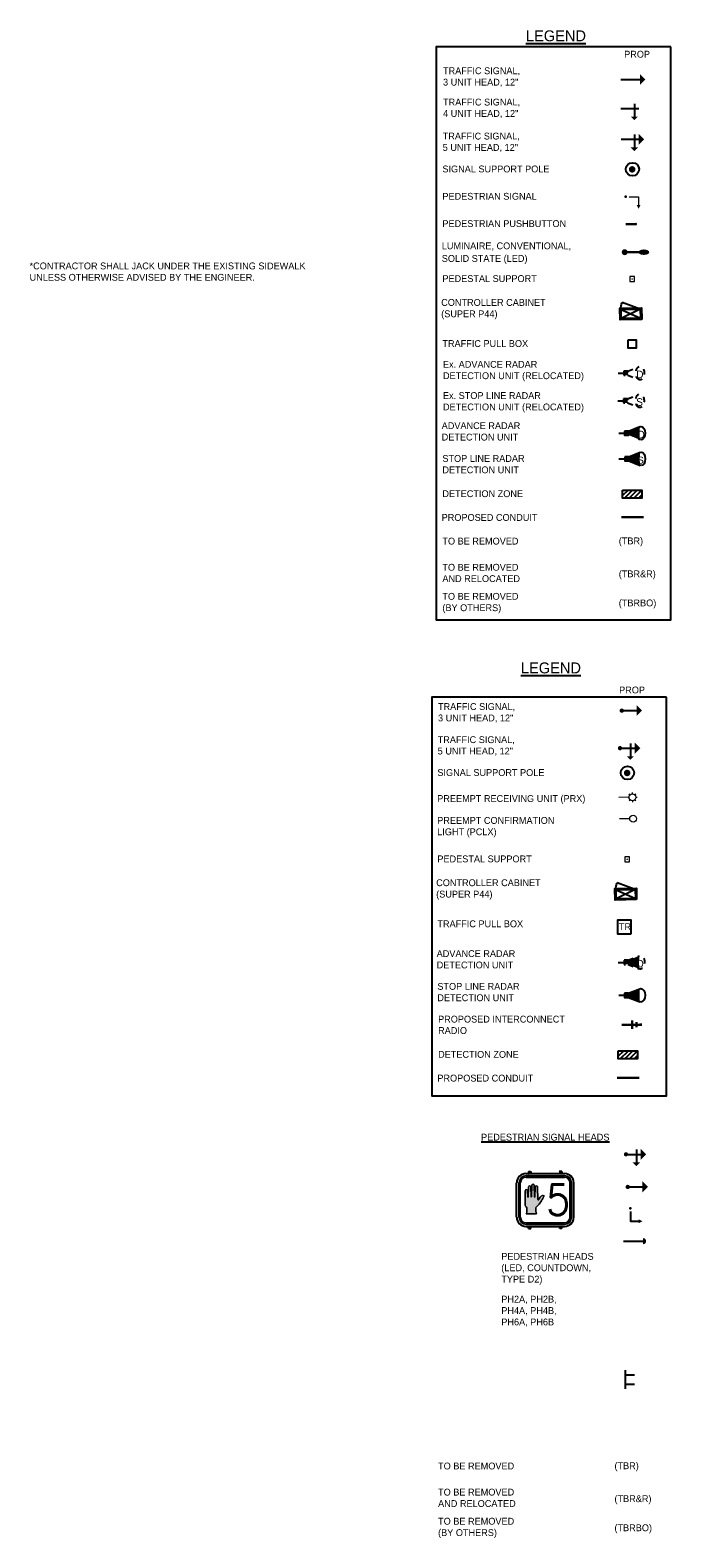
# Model space of a CAD drawing. Header units: feet. Extents: x -492 to 187, y -198 to 535.
# Tile 1 of 23: x 51 to 62, y -167 to -139. Entities that reach past the tile are written whole.
import ezdxf
from ezdxf.enums import TextEntityAlignment as Align

# ---------------------------------------------------------------- set-up
doc = ezdxf.new("R2010")
doc.units = ezdxf.units.FT
doc.header["$MEASUREMENT"] = 0
doc.linetypes.add('conduitpr', pattern=[0])
doc.linetypes.add('OhDOT_USTN2', pattern=[0.11, 0.069, -0.041])
for name, color, linetype in [('SG_P_Detection', 24, 'Continuous'), ('SG_P_Heads', 2, 'Continuous'), ('SG_P_Interconnect_Cable', 7, 'interconnectpr'), ('SG_P_Poles', 4, 'Continuous'), ('SG_P_PullBox', 1, 'Continuous'), ('SG_X_Detection', 24, 'OhDOT_USTN2'), ('SH_Data', 7, 'Continuous'), ('ST_Details', 4, 'Continuous'), ('T-RADAR', 1, 'Continuous'), ('TEXT-DED', 10, 'Continuous')]:
    doc.layers.add(name, color=color, linetype=linetype)
doc.layers.add('SG_P_Heads (Construction)', color=2, linetype='Continuous', lineweight=13)
doc.styles.add('Font 70-Title', font='STANDARD.shx', dxfattribs={"height": 0.2})
doc.styles.add('Slanted', font='font31.shx', dxfattribs={"height": 0.14})
doc.styles.add('Slanted-Normal', font='font31.shx', dxfattribs={"height": 0.14})
doc.styles.add('Slanted-Normal LS 0.50', font='ISO_FONTRIGHT.shx', dxfattribs={"height": 0.14})
doc.styles.get("Standard").update_dxf_attribs({"font": 'font31.shx'})
doc.linetypes.add('interconnectpr', pattern='A,1.95,-0.05,["TR",Slanted,S=1,R=0,X=0,Y=-0.06],-0.25,1.95', length=4.2)

# ---------------------------------------------------------------- blocks, each defined once
blk = doc.blocks.new('SPEDP')
at = {"layer": 'SG_P_Poles', "linetype": 'Continuous', "lineweight": 0}
h = blk.add_hatch(color=7, dxfattribs=at)
edge = h.paths.add_edge_path()
edge.add_arc((0, 0), 0.015, 0, 360)
at = {"layer": 'SG_P_Poles', "color": 7, "linetype": 'Continuous', "lineweight": 13, "flags": 128}
blk.add_lwpolyline([(-0.045, -0.045), (0.045, -0.045), (0.045, 0.045), (-0.045, 0.045), (-0.045, -0.045)], close=True, dxfattribs=at)
blk = doc.blocks.new('HAND')
at = {"color": 4, "linetype": 'Continuous', "lineweight": 0, "flags": 128}
blk.add_lwpolyline([(0.0327, -0.0008), (-0.0313, -0.0008), (-0.0313, -0.0008, 0.132671), (-0.0271, 0.0154), (-0.0271, 0.0154), (-0.0271, 0.0308), (-0.0271, 0.0308, 0.167102), (-0.032, 0.0432), (-0.032, 0.0432, -0.191036), (-0.0387, 0.0626), (-0.0387, 0.0626), (-0.0372, 0.143), (-0.0372, 0.143, -1), (-0.0227, 0.143), (-0.0227, 0.143), (-0.0215, 0.105), (-0.0215, 0.105, 1.105459), (-0.0196, 0.1047), (-0.0197, 0.1045), (-0.0167, 0.1665), (-0.0167, 0.1665, -1), (-0.0022, 0.1665), (-0.0022, 0.1665), (-0.0014, 0.105), (-0.0014, 0.105, 1.105459), (0.0005, 0.1047), (0.0004, 0.1045), (0.004, 0.1776), (0.004, 0.1776, -1), (0.0186, 0.1776), (0.0186, 0.1776), (0.0199, 0.105), (0.0199, 0.105, 1.105459), (0.0218, 0.1047), (0.0218, 0.1045), (0.0247, 0.1659), (0.0247, 0.1659, -1), (0.0392, 0.1659), (0.0392, 0.1659), (0.0402, 0.0888), (0.0402, 0.0888, 0.624418), (0.0477, 0.089), (0.0477, 0.089, -0.280315), (0.0689, 0.113, -0.24028), (0.0796, 0.1117, -0.08382), (0.0424, 0.0526, 0.10317), (0.0284, 0.0364), (0.0284, 0.0364), (0.0284, 0.0154), (0.0284, 0.0154, 0.132671), (0.0327, -0.0008), (0.0327, -0.0008)], format="xyb", close=True, dxfattribs=at)
blk = doc.blocks.new('*U1089')
at = {"layer": 'SH_Data'}
h = blk.add_hatch(color=256, dxfattribs=at)
edge = h.paths.add_edge_path()
edge.add_arc((-0.194, 0.051), 0.00278, 167.1401, 347.1404, ccw=False)
edge.add_line((-0.197, 0.051), (-0.201, 0.265))
edge.add_arc((-0.222, 0.265), 0.0214, 0, 180)
edge.add_line((-0.244, 0.265), (-0.254, 0.051))
edge.add_line((-0.254, 0.051), (-0.254, 0.051))
edge.add_arc((-0.257, 0.051), 0.00278, 351.0096, 358.6099, ccw=False)
edge.add_line((-0.254, 0.05), (-0.254, 0.05))
edge.add_line((-0.254, 0.05), (-0.254, 0.05))
edge.add_arc((-0.257, 0.051), 0.00278, 167.1401, 346.5951, ccw=False)
edge.add_line((-0.26, 0.051), (-0.262, 0.233))
edge.add_line((-0.262, 0.233), (-0.262, 0.233))
edge.add_arc((-0.283, 0.233), 0.0214, 360, 540)
edge.add_line((-0.305, 0.233), (-0.314, 0.051))
edge.add_line((-0.314, 0.051), (-0.314, 0.051))
edge.add_arc((-0.316, 0.051), 0.00278, 347.3062, 358.6099, ccw=False)
edge.add_line((-0.314, 0.05), (-0.314, 0.05))
edge.add_line((-0.314, 0.05), (-0.314, 0.05))
edge.add_arc((-0.316, 0.051), 0.00278, 167.1401, 346.8691, ccw=False)
edge.add_line((-0.319, 0.051), (-0.323, 0.164))
edge.add_line((-0.323, 0.164), (-0.323, 0.164))
edge.add_arc((-0.344, 0.164), 0.0214, 360, 540)
edge.add_line((-0.365, 0.164), (-0.37, -0.074))
edge.add_arc((-0.288, -0.077), 0.082, 177.3964, 220.6574)
edge.add_line((-0.35, -0.131), (-0.35, -0.131))
edge.add_arc((-0.396, -0.17), 0.0604, 2.7749, 40.7212, ccw=False)
edge.add_line((-0.335, -0.167), (-0.335, -0.213))
edge.add_arc((-0.43, -0.213), 0.0949, -29.7113, 0.5181, ccw=False)
edge.add_line((-0.348, -0.26), (-0.159, -0.26))
edge.add_arc((-0.077, -0.213), 0.0949, 179.4819, 209.7113, ccw=False)
edge.add_line((-0.172, -0.213), (-0.172, -0.151))
edge.add_arc((-0.037, -0.225), 0.154, 127.5194, 151.0809, ccw=False)
edge.add_arc((-0.592, 0.309), 0.618, 318.2058, 337.3712)
edge.add_arc((-0.041, 0.042), 0.0351, 56.229, 110.2726)
edge.add_arc((-0.026, -0.012), 0.0908, 107.2466, 169.8826)
edge.add_line((-0.115, 0.004), (-0.115, 0.004))
edge.add_arc((-0.126, 0.009), 0.0122, 208.0703, 335.996, ccw=False)
edge.add_line((-0.137, 0.004), (-0.14, 0.231))
edge.add_arc((-0.161, 0.231), 0.0214, 0, 180)
edge.add_line((-0.183, 0.231), (-0.191, 0.051))
edge.add_line((-0.191, 0.051), (-0.191, 0.051))
edge.add_arc((-0.194, 0.051), 0.00278, 349.4624, 358.6099, ccw=False)
edge.add_line((-0.191, 0.05), (-0.191, 0.05))
edge.add_line((-0.191, 0.05), (-0.191, 0.05))
for p, q in [((-0.524, -0.32), (-0.524, 0.309)), ((-0.478, -0.32), (-0.478, 0.309)), ((-0.355, 0.477), (-0.307, 0.477)), ((-0.352, 0.435), (0.352, 0.435)), ((-0.294, 0.49), (-0.311, 0.474)), ((-0.311, 0.474), (-0.309, 0.472)), ((-0.292, 0.488), (-0.309, 0.472)), ((-0.306, 0.515), (-0.306, 0.478)), ((-0.306, 0.515), (-0.269, 0.515)), ((-0.304, 0.477), (0.303, 0.477)), ((-0.28, 0.504), (-0.264, 0.521)), ((-0.278, 0.502), (-0.262, 0.519)), ((-0.266, 0.514), (-0.266, 0.477)), ((-0.262, 0.519), (-0.264, 0.521)), ((0.264, 0.521), (0.262, 0.519)), ((0.278, 0.502), (0.262, 0.519)), ((0.28, 0.504), (0.264, 0.521)), ((0.266, 0.514), (0.266, 0.477)), ((0.306, 0.515), (0.269, 0.515)), ((0.292, 0.488), (0.309, 0.472)), ((0.294, 0.49), (0.311, 0.474)), ((0.306, 0.515), (0.306, 0.478)), ((0.307, 0.477), (0.355, 0.477)), ((0.311, 0.474), (0.309, 0.472)), ((0.478, -0.32), (0.478, 0.309)), ((0.524, -0.32), (0.524, 0.309)), ((-0.355, -0.488), (0.355, -0.488)), ((-0.352, -0.446), (0.352, -0.446)), ((-0.306, -0.526), (-0.306, -0.488)), ((-0.306, -0.526), (-0.266, -0.526)), ((-0.266, -0.526), (-0.266, -0.488)), ((0.266, -0.526), (0.266, -0.488)), ((0.306, -0.526), (0.266, -0.526)), ((0.306, -0.526), (0.306, -0.488))]:
    blk.add_line(p, q, dxfattribs=at)
at = {"layer": 'SH_Data', "lineweight": 0}
for p, q in [((-0.451, 0.012), (-0.451, 0.309)), ((-0.352, 0.408), (0.352, 0.408)), ((0.451, 0.012), (0.451, 0.309)), ((-0.451, -0.32), (-0.451, 0.012)), ((0.451, -0.32), (0.451, 0.012)), ((-0.352, -0.419), (0.352, -0.419))]:
    blk.add_line(p, q, dxfattribs=at)
at = {"layer": 'SH_Data', "lineweight": 0, "flags": 128}
blk.add_lwpolyline([(-0.191, 0.05, -1.000003), (-0.197, 0.051), (-0.201, 0.265, 1), (-0.244, 0.265), (-0.254, 0.051), (-0.254, 0.051, -0.033175), (-0.254, 0.05), (-0.254, 0.05), (-0.254, 0.05, -0.995255), (-0.26, 0.051), (-0.262, 0.233), (-0.262, 0.233, 1), (-0.305, 0.233), (-0.314, 0.051), (-0.314, 0.051, -0.049362), (-0.314, 0.05), (-0.314, 0.05), (-0.314, 0.05, -0.997638), (-0.319, 0.051), (-0.323, 0.164), (-0.323, 0.164, 1), (-0.365, 0.164), (-0.37, -0.074, 0.191036), (-0.35, -0.131), (-0.35, -0.131, -0.167102), (-0.335, -0.167), (-0.335, -0.213, -0.132671), (-0.348, -0.26), (-0.159, -0.26, -0.132671), (-0.172, -0.213), (-0.172, -0.151, -0.10317), (-0.131, -0.103, 0.08382), (-0.021, 0.071, 0.24028), (-0.053, 0.075, 0.280315), (-0.115, 0.004), (-0.115, 0.004, -0.624418), (-0.137, 0.004), (-0.14, 0.231, 1), (-0.183, 0.231), (-0.191, 0.051), (-0.191, 0.051, -0.039935), (-0.191, 0.05), (-0.191, 0.05), (-0.191, 0.05)], format="xyb", close=True, dxfattribs=at)
at = {"layer": 'SH_Data'}
for centre in [(-0.286, 0.496), (0.286, 0.496)]:
    blk.add_circle(centre, 0.0102, dxfattribs=at)
for centre, radius, start, end in [((-0.355, 0.309), 0.168, 90, 180), ((-0.352, 0.309), 0.126, 90, 180), ((0.352, 0.309), 0.126, 360, 90), ((0.355, 0.309), 0.168, 360, 90), ((-0.355, -0.32), 0.168, 180, 270), ((-0.352, -0.32), 0.126, 180, 270), ((0.352, -0.32), 0.126, 270, 360), ((0.355, -0.32), 0.168, 270, 360)]:
    blk.add_arc(centre, radius, start, end, dxfattribs=at)
at = {"layer": 'SH_Data', "lineweight": 0}
for centre, start, end in [((-0.352, 0.309), 90, 180), ((0.352, 0.309), 360, 90), ((-0.352, -0.32), 180, 270), ((0.352, -0.32), 270, 360)]:
    blk.add_arc(centre, 0.0989, start, end, dxfattribs=at)
at = {"layer": 'SH_Data', "color": 4, "linetype": 'Continuous', "lineweight": 0, "ltscale": 0.075, "xscale": 2.947582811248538, "yscale": 2.947582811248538, "zscale": 5.895165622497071, "rotation": 359.9999999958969}
blk.add_blockref('HAND', (-0.256, -0.258), dxfattribs=at)
at = {"layer": 'SH_Data', "style": 'Font 70-Title'}
blk.add_text('5', height=0.562, dxfattribs=at).set_placement((0.017, 0.281), align=Align.TOP_LEFT)
blk = doc.blocks.new('SHSWP')
at = {"layer": 'ST_Details'}
h = blk.add_hatch(color=1, dxfattribs=at)
edge = h.paths.add_edge_path()
edge.add_arc((0, 0), 0.04, 0, 360)
at = {"layer": 'ST_Details', "color": 1}
blk.add_line((0.04, 0), (0.27, 0), dxfattribs=at)
at = {"layer": 'ST_Details', "color": 1, "extrusion": (0, 0, -1)}
blk.add_solid([(-0.27, 0.1), (-0.37, 0), (-0.27, -0.1)], dxfattribs=at)
blk = doc.blocks.new('SHSW5P')
at = {"layer": 'ST_Details'}
h = blk.add_hatch(color=1, dxfattribs=at)
edge = h.paths.add_edge_path()
edge.add_arc((0, 0), 0.04, 0, 360)
at = {"layer": 'ST_Details', "color": 1}
for p, q in [((0.04, 0), (0.27, 0)), ((0.189, 0.086), (0.189, -0.149))]:
    blk.add_line(p, q, dxfattribs=at)
at = {"layer": 'ST_Details', "color": 1, "extrusion": (0, 0, -1)}
for points in [[(-0.27, 0.1), (-0.37, 0), (-0.27, -0.1)], [(-0.255, -0.149), (-0.188, -0.216), (-0.121, -0.149)]]:
    blk.add_solid(points, dxfattribs=at)
blk = doc.blocks.new('PEDPBP')
at = {"layer": 'ST_Details'}
blk.add_hatch(color=1, dxfattribs=at).paths.add_polyline_path([(0.18, 0.028), (0.18, -0.028, 0.999997)])
at = {"layer": 'ST_Details', "color": 1}
blk.add_line((0, 0), (0.18, 0), dxfattribs=at)
blk = doc.blocks.new('PED1P')
at = {"layer": 'SG_P_Heads (Construction)', "color": 2, "linetype": 'Continuous', "lineweight": 30}
blk.add_point((0, 0), dxfattribs=at)
at = {"layer": 'ST_Details', "color": 1, "flags": 128}
blk.add_lwpolyline([(0.06, 0), (0.235, 0), (0.235, -0.15)], dxfattribs=at)
at = {"layer": 'ST_Details', "color": 1, "extrusion": (0, 0, -1)}
blk.add_solid([(-0.27, -0.15), (-0.2, -0.15), (-0.235, -0.22)], dxfattribs=at)
blk = doc.blocks.new('SG_DET_SB_RADARP')
at = {"layer": 'SG_P_Detection'}
h = blk.add_hatch(color=256, dxfattribs=at)
edge = h.paths.add_edge_path()
edge.add_line((0.243, 0.12), (0.037, 0.037))
edge.add_line((0.037, 0.037), (0.037, -0.038))
edge.add_line((0.037, -0.038), (0.243, -0.12))
edge.add_ellipse((0.262, 0), major_axis=(0, -0.124), ratio=0.621318, start_angle=194.0157, end_angle=345.9652, ccw=False)
for p, q in [((-0.144, 0), (-0.038, 0)), ((0.037, 0.037), (0.243, 0.12)), ((0.037, -0.038), (0.243, -0.12))]:
    blk.add_line(p, q, dxfattribs=at)
at = {"layer": 'SG_P_Detection', "flags": 128}
blk.add_lwpolyline([(-0.038, 0.037), (-0.038, -0.038), (0.037, -0.038), (0.037, 0.037), (-0.038, 0.037)], close=True, dxfattribs=at)
at = {"layer": 'SG_P_Detection'}
blk.add_ellipse((0.262, 0), major_axis=(0, -0.124), ratio=0.621318, dxfattribs=at)
at = {"layer": 'SG_P_Detection', "extrusion": (0, 0, -1)}
blk.add_solid([(0.037, 0.037), (0.037, -0.038), (-0.038, 0.037), (-0.038, -0.038)], dxfattribs=at)
blk = doc.blocks.new('ADVANCED DETECTION')
at = {"layer": 'SG_X_Detection'}
h = blk.add_hatch(color=256, dxfattribs=at)
edge = h.paths.add_edge_path()
edge.add_line((2.03, 4.42), (1.12, 1.92))
edge.add_line((1.12, 1.92), (1.79, 1.31))
edge.add_line((1.79, 1.31), (4.18, 2.48))
edge.add_ellipse((3.26, 3.62), major_axis=(1.11, -1), ratio=0.621318, start_angle=194.0157, end_angle=345.9652, ccw=False)
for p, q in [((1.12, 1.92), (2.03, 4.42)), ((0, 0), (0.85, 0.95)), ((1.79, 1.31), (4.18, 2.48))]:
    blk.add_line(p, q, dxfattribs=at)
at = {"layer": 'SG_X_Detection', "flags": 128}
blk.add_lwpolyline([(0.52, 1.25), (1.19, 0.65), (1.79, 1.31), (1.12, 1.92), (0.52, 1.25)], close=True, dxfattribs=at)
at = {"layer": 'SG_X_Detection'}
blk.add_ellipse((3.26, 3.62), major_axis=(1.11, -1), ratio=0.621318, dxfattribs=at)
at = {"layer": 'SG_X_Detection', "extrusion": (0, 0, -1)}
blk.add_solid([(-0.52, 1.25), (-1.19, 0.65), (-1.12, 1.92), (-1.79, 1.31)], dxfattribs=at)
at = {"layer": 'SG_X_Detection', "insert": (3.42, 3.38), "char_height": 1.68, "attachment_point": 5, "rotation": 48.0285, "line_spacing_factor": 0.6, "style": 'Slanted-Normal LS 0.50'}
blk.add_mtext('{\\Fiso_fontleft|c0;D}', dxfattribs=at)
blk = doc.blocks.new('TPB_18 IN')
at = {"layer": 'SG_P_PullBox'}
blk.add_lwpolyline([(1.25, -1.25), (1.25, 1.25), (-1.25, 1.25), (-1.25, -1.25)], close=True, dxfattribs=at)
at = {"layer": 'SG_P_PullBox', "insert": (-1.01, 0.68), "char_height": 1.25, "attachment_point": 1}
blk.add_mtext_dynamic_manual_height_columns('TR', width=2.5032, gutter_width=12.5, heights=[0], dxfattribs=at)
blk = doc.blocks.new('*U1093')
at = {"layer": 'SG_P_Heads (Construction)', "flags": 128}
for points in [[(1.5, 0.01), (0, 0)], [(1.64, 0.36), (1.5, 0.5)], [(2, 0.51), (2, 0.71)], [(2.35, 0.36), (2.49, 0.51)], [(2.5, 0.01), (2.7, 0.01)], [(1.65, -0.35), (1.51, -0.49)], [(2, -0.49), (2, -0.69)], [(2.36, -0.34), (2.5, -0.48)]]:
    blk.add_lwpolyline(points, dxfattribs=at)
at = {"layer": 'SG_P_Heads (Construction)'}
blk.add_circle((2, 0.01), 0.5, dxfattribs=at)
blk = doc.blocks.new('SG_SSRADIO_P')
at = {"layer": 'SG_P_Interconnect_Cable', "linetype": 'Continuous', "lineweight": 30}
for p, q in [((0, 0), (0.35, 0)), ((0.19, -0.075), (0.19, 0.075)), ((0.27, -0.045), (0.27, 0.045)), ((0.35, 0.02), (0.35, -0.02))]:
    blk.add_line(p, q, dxfattribs=at)

msp = doc.modelspace()

# ---------------------------------------------------------------- hatches: boundary and pattern name
at = {"layer": 'SG_P_Detection', "linetype": 'Continuous', "lineweight": 0}
msp.add_hatch(color=2, dxfattribs=at).paths.add_polyline_path([(61.59017, -142.54562), (61.59017, -142.60162, 0.99999663)])
at = {"layer": 'SG_P_Detection', "linetype": 'Continuous', "lineweight": 30}
h = msp.add_hatch(color=2, dxfattribs=at)
edge = h.paths.add_edge_path()
edge.add_arc((61.39129, -143.08896), 0.055, 0, 360)
h = msp.add_hatch(color=2, dxfattribs=at)
edge = h.paths.add_edge_path()
edge.add_ellipse((61.74129, -143.08896), major_axis=(0.1, 0), ratio=0.5, start_angle=0, end_angle=360)
at = {"layer": 'T-RADAR'}
h = msp.add_hatch(color=256, dxfattribs=at)
edge = h.paths.add_edge_path()
edge.add_line((61.66941, -146.2801), (61.46355, -146.36269))
edge.add_line((61.46355, -146.36269), (61.46355, -146.43769))
edge.add_line((61.46355, -146.43769), (61.66927, -146.52057))
edge.add_ellipse((61.688, -146.40035), major_axis=(-0.00006, -0.12393), ratio=0.62131844, start_angle=194.015698, end_angle=345.965162, ccw=False)
at = {"layer": 'TEXT-DED'}
h = msp.add_hatch(color=256, dxfattribs=at)
edge = h.paths.add_edge_path()
edge.add_arc((61.52767, -141.57362), 0.06, 0, 360)
h = msp.add_hatch(color=256, dxfattribs=at)
edge = h.paths.add_edge_path()
edge.add_line((61.67154, -146.75083), (61.46569, -146.83343))
edge.add_line((61.46569, -146.83343), (61.46569, -146.90843))
edge.add_line((61.46569, -146.90843), (61.67141, -146.9913))
edge.add_ellipse((61.69014, -146.87108), major_axis=(-0.00006, -0.12393), ratio=0.62131844, start_angle=194.015698, end_angle=345.965162, ccw=False)
h = msp.add_hatch(dxfattribs=at)
h.set_pattern_fill('HATCH', color=256, style=0, pattern_type=2)
h.set_pattern_definition([(45, (61.61896, -147.442987), (-0.042426, 0.042426), [])])
h.paths.add_polyline_path([(61.35267, -147.44058), (61.70267, -147.44058), (61.70267, -147.59058), (61.35267, -147.59058)])
h = msp.add_hatch(color=256, dxfattribs=at)
edge = h.paths.add_edge_path()
edge.add_arc((61.43574, -152.61798), 0.06, 0, 360)
h = msp.add_hatch(dxfattribs=at)
h.set_pattern_fill('HATCH', color=256, style=0, pattern_type=2)
h.set_pattern_definition([(45, (61.540166, -157.70175), (-0.042426, 0.042426), [])])
h.paths.add_polyline_path([(61.27388, -157.69934), (61.62388, -157.69934), (61.62388, -157.84934), (61.27388, -157.84934)])

# ---------------------------------------------------------------- linework, layer by layer
at = {"layer": 'SG_P_Detection', "color": 2, "linetype": 'Continuous', "lineweight": 30}
for p, q in [((61.41017, -142.57362), (61.59017, -142.57362)), ((61.39132, -143.08897), (61.64132, -143.08897))]:
    msp.add_line(p, q, dxfattribs=at)
at = {"layer": 'SG_P_Heads', "color": 2, "linetype": 'Continuous', "lineweight": 13, "flags": 128}
msp.add_lwpolyline([(61.47017, -142.07362), (61.64517, -142.07362), (61.64517, -142.22362)], dxfattribs=at)
at = {"layer": 'SG_P_Heads', "color": 2, "linetype": 'Continuous', "lineweight": 0, "extrusion": (0, 0, -1)}
msp.add_solid([(-61.68017, -142.22362), (-61.61017, -142.22362), (-61.64517, -142.29362)], dxfattribs=at)
at = {"layer": 'SG_P_Heads (Construction)', "flags": 128}
msp.add_lwpolyline([(61.48216, -153.45564), (61.29466, -153.4565)], dxfattribs=at)
at = {"layer": 'SG_P_Heads (Construction)'}
msp.add_circle((61.54466, -153.45535), 0.0625, dxfattribs=at)
at = {"layer": 'SG_P_Heads (Construction)', "color": 2, "linetype": 'Continuous', "lineweight": 30}
msp.add_point((61.41017, -142.07362), dxfattribs=at)
at = {"layer": 'SG_P_Poles', "flags": 128}
for points in [[(61.70183, -144.31757), (61.30609, -144.32593), (61.30164, -144.11575), (61.69739, -144.10738)], [(61.67843, -144.29513), (61.32852, -144.30253), (61.32505, -144.13819), (61.67495, -144.13079)], [(61.6099, -154.93567), (61.21415, -154.94404), (61.20971, -154.73385), (61.60546, -154.72549)], [(61.58649, -154.91324), (61.23659, -154.92063), (61.23312, -154.75629), (61.58302, -154.7489)]]:
    msp.add_lwpolyline(points, close=True, dxfattribs=at)
for points in [[(61.32505, -144.13819, -0.17609904), (61.34676, -144.00924)], [(61.23312, -154.75629, -0.17609904), (61.25482, -154.62735)]]:
    msp.add_lwpolyline(points, format="xyb", dxfattribs=at)
for points in [[(61.32505, -144.13819), (61.67843, -144.29513)], [(61.67495, -144.13079), (61.32852, -144.30253)], [(61.67495, -144.13079), (61.34676, -144.00924)], [(61.23312, -154.75629), (61.58649, -154.91324)], [(61.58302, -154.7489), (61.23659, -154.92063)], [(61.58302, -154.7489), (61.25482, -154.62735)]]:
    msp.add_lwpolyline(points, dxfattribs=at)
at = {"layer": 'SG_X_Detection'}
for p, q in [((61.26924, -145.30239), (61.37493, -145.30239)), ((61.44966, -145.26502), (61.65477, -145.18273)), ((61.44966, -145.33975), (61.65464, -145.42233)), ((61.26469, -145.80805), (61.37037, -145.80805)), ((61.4451, -145.77068), (61.65022, -145.68838)), ((61.4451, -145.84541), (61.65008, -145.92799))]:
    msp.add_line(p, q, dxfattribs=at)
at = {"layer": 'SG_X_Detection', "flags": 128}
for points in [[(61.37493, -145.26502), (61.37493, -145.33975), (61.44966, -145.33975), (61.44966, -145.26502), (61.37493, -145.26502)], [(61.37037, -145.77068), (61.37037, -145.84541), (61.4451, -145.84541), (61.4451, -145.77068), (61.37037, -145.77068)]]:
    msp.add_lwpolyline(points, close=True, dxfattribs=at)
at = {"layer": 'SG_X_Detection'}
for centre in [(61.6733, -145.30254), (61.66874, -145.8082)]:
    msp.add_ellipse(centre, major_axis=(-0.00006, -0.12348), ratio=0.62131844, dxfattribs=at)
at = {"layer": 'SG_X_Detection', "extrusion": (0, 0, -1)}
for points in [[(-61.37493, -145.26502), (-61.37493, -145.33975), (-61.44966, -145.26502), (-61.44966, -145.33975)], [(-61.37037, -145.77068), (-61.37037, -145.84541), (-61.4451, -145.77068), (-61.4451, -145.84541)]]:
    msp.add_solid(points, dxfattribs=at)
at = {"layer": 'SH_Data', "flags": 128}
for points in [[(62.23628, -139.33166), (57.93931, -139.33166), (57.93931, -149.81847), (62.23628, -149.81847)], [(62.15749, -151.23149), (57.86051, -151.23149), (57.86051, -158.52708), (62.15749, -158.52708)]]:
    msp.add_lwpolyline(points, close=True, dxfattribs=at)
at = {"layer": 'ST_Details', "color": 1, "flags": 128}
for points in [[(61.40093, -163.54307), (61.40093, -163.88491)], [(61.40093, -163.62899), (61.56848, -163.62899)], [(61.40093, -163.79899), (61.56848, -163.79899)]]:
    msp.add_lwpolyline(points, dxfattribs=at)
at = {"layer": 'T-RADAR'}
for p, q in [((61.28249, -146.40019), (61.38855, -146.40019)), ((61.46355, -146.36269), (61.66941, -146.2801))]:
    msp.add_line(p, q, dxfattribs=at)
at = {"layer": 'T-RADAR', "flags": 128}
msp.add_lwpolyline([(61.38855, -146.36269), (61.38855, -146.43769), (61.46355, -146.43769), (61.46355, -146.36269), (61.38855, -146.36269)], close=True, dxfattribs=at)
at = {"layer": 'T-RADAR'}
msp.add_ellipse((61.688, -146.40035), major_axis=(-0.00006, -0.12393), ratio=0.62131844, dxfattribs=at)
at = {"layer": 'T-RADAR', "extrusion": (0, 0, -1)}
msp.add_solid([(-61.38855, -146.36269), (-61.38855, -146.43769), (-61.46355, -146.36269), (-61.46355, -146.43769)], dxfattribs=at)
at = {"layer": 'TEXT-DED'}
for p, q in [((61.32067, -139.92859), (61.6711, -139.92859)), ((61.56848, -140.37283), (61.56848, -140.60783)), ((61.32112, -140.45866), (61.64923, -140.45866)), ((61.56848, -140.93706), (61.56848, -141.17206)), ((61.32926, -141.02289), (61.64923, -141.02289)), ((61.46569, -146.83343), (61.67154, -146.75083)), ((61.28462, -146.87093), (61.39069, -146.87093)), ((61.46569, -146.90843), (61.67141, -146.9913))]:
    msp.add_line(p, q, dxfattribs=at)
at = {"layer": 'TEXT-DED', "flags": 128}
for points in [[(61.45267, -144.69256), (61.60267, -144.69256), (61.60267, -144.84256), (61.45267, -144.84256), (61.45267, -144.69256)], [(61.39069, -146.83343), (61.39069, -146.90843), (61.46569, -146.90843), (61.46569, -146.83343), (61.39069, -146.83343)], [(61.35267, -147.44058), (61.70267, -147.44058), (61.70267, -147.59058), (61.35267, -147.59058), (61.35267, -147.44058)], [(61.27388, -157.69934), (61.62388, -157.69934), (61.62388, -157.84934), (61.27388, -157.84934), (61.27388, -157.69934)]]:
    msp.add_lwpolyline(points, close=True, dxfattribs=at)
at = {"layer": 'TEXT-DED', "color": 3, "linetype": 'conduitpr', "true_color": 0x00ff00, "const_width": 0.04, "flags": 128}
for points in [[(61.32784, -147.93619), (61.73723, -147.93619)], [(61.24905, -158.19496), (61.65844, -158.19496)]]:
    msp.add_lwpolyline(points, dxfattribs=at)
at = {"layer": 'TEXT-DED'}
for centre in [(61.53282, -141.57237), (61.44089, -152.61673)]:
    msp.add_circle(centre, 0.12143, dxfattribs=at)
msp.add_ellipse((61.69014, -146.87108), major_axis=(-0.00006, -0.12393), ratio=0.62131844, dxfattribs=at)
at = {"layer": 'TEXT-DED', "extrusion": (0, 0, -1)}
for points in [[(-61.67093, -139.82867), (-61.77093, -139.92867), (-61.67093, -140.02867)], [(-61.63406, -140.6075), (-61.5674, -140.67416), (-61.50073, -140.6075)], [(-61.64873, -140.92256), (-61.74873, -141.02256), (-61.64873, -141.12256)], [(-61.63406, -141.17173), (-61.5674, -141.23839), (-61.50073, -141.17173)], [(-61.39069, -146.83343), (-61.39069, -146.90843), (-61.46569, -146.83343), (-61.46569, -146.90843)]]:
    msp.add_solid(points, dxfattribs=at)

# ---------------------------------------------------------------- block references
at = {"layer": 'SG_P_Detection', "xscale": 0.08309640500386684, "yscale": 0.08309640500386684, "zscale": 0.08309640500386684, "rotation": 311.9715161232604}
msp.add_blockref('ADVANCED DETECTION', (61.2734, -156.08342), dxfattribs=at)
at = {"layer": 'SG_P_Detection'}
msp.add_blockref('SG_DET_SB_RADARP', (61.42505, -156.68605), dxfattribs=at)
at = {"layer": 'SG_P_Heads', "color": 2, "linetype": 'Continuous', "lineweight": 0}
for p in [(61.33761, -151.47735), (61.44696, -160.19264)]:
    msp.add_blockref('SHSWP', p, dxfattribs=at)
at = {"layer": 'SG_P_Heads', "color": 2, "linetype": 'Continuous', "lineweight": 13}
for p in [(61.30594, -152.1642), (61.41529, -159.59595)]:
    msp.add_blockref('SHSW5P', p, dxfattribs=at)
at = {"layer": 'SG_P_Heads', "color": 2, "linetype": 'Continuous', "lineweight": 30, "extrusion": (0, 0, -1), "rotation": 270}
msp.add_blockref('PED1P', (-61.49673, -160.58472), dxfattribs=at)
at = {"layer": 'SG_P_Heads', "color": 2, "linetype": 'Continuous', "lineweight": 30, "xscale": 2, "yscale": 2, "zscale": 2}
msp.add_blockref('PEDPBP', (61.36807, -161.18477), dxfattribs=at)
at = {"layer": 'SG_P_Heads (Construction)', "xscale": 0.125, "yscale": 0.125, "zscale": 0.125}
msp.add_blockref('*U1093', (61.28299, -153.06464), dxfattribs=at)
at = {"layer": 'SG_P_Interconnect_Cable', "linetype": 'Continuous', "lineweight": 30, "zscale": 17.99999999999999, "rotation": 0.3170877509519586}
msp.add_blockref('SG_SSRADIO_P', (61.33873, -157.22556), dxfattribs=at)
at = {"layer": 'SG_P_PullBox', "xscale": 0.1, "yscale": 0.1, "zscale": 0.1}
msp.add_blockref('TPB_18 IN', (61.3859, -155.43583), dxfattribs=at)
at = {"layer": 'SH_Data'}
msp.add_blockref('*U1089', (59.93652, -160.42589), dxfattribs=at)
at = {"layer": 'TEXT-DED'}
for p in [(61.52767, -143.57936), (61.43574, -154.19746)]:
    msp.add_blockref('SPEDP', p, dxfattribs=at)

# ---------------------------------------------------------------- texts
at = {"layer": 'SG_X_Detection', "insert": (61.6679, -145.32579), "char_height": 0.1394958, "attachment_point": 5, "rotation": 360, "line_spacing_factor": 0.6, "style": 'Slanted-Normal LS 0.50'}
msp.add_mtext('{\\Fiso_fontleft|c0;D}', dxfattribs=at)
at = {"layer": 'SG_X_Detection', "insert": (61.66334, -145.83145), "char_height": 0.1394958, "attachment_point": 5, "line_spacing_factor": 0.6, "style": 'Slanted-Normal LS 0.50'}
msp.add_mtext('\\FISO_FONTLEFT;S', dxfattribs=at)
at = {"layer": 'T-RADAR', "insert": (61.69022, -146.42491), "char_height": 0.14, "attachment_point": 5, "line_spacing_factor": 0.6, "style": 'Slanted-Normal LS 0.50'}
msp.add_mtext('{\\Fiso_fontleft|c0;D}', dxfattribs=at)
at = {"layer": 'TEXT-DED', "style": 'Slanted-Normal'}
for s, height, p in [('%%uLEGEND%%U', 0.2, (59.58272, -139.02977)), ('PROP', 0.125, (61.38101, -139.40368)), ('SIGNAL SUPPORT POLE', 0.125, (58.05333, -141.50362)), ('PEDESTRIAN SIGNAL', 0.125, (58.05333, -142.00362)), ('PEDESTRIAN PUSHBUTTON', 0.125, (58.05333, -142.50362)), ('SOLID STATE (LED)', 0.125, (58.04195, -143.1411)), ('LUMINAIRE, CONVENTIONAL,', 0.125, (58.04195, -142.91039)), ('PEDESTAL SUPPORT', 0.125, (58.05333, -143.50936)), ('TRAFFIC PULL BOX ', 0.125, (58.05333, -144.69756)), ('%%uLEGEND%%U', 0.2, (59.49079, -150.59556)), ('PROP', 0.125, (61.28907, -151.03725)), ('SIGNAL SUPPORT POLE', 0.125, (57.96139, -152.54798)), ('PEDESTAL SUPPORT', 0.125, (57.96139, -154.12746)), ('TRAFFIC PULL BOX ', 0.125, (57.96139, -155.31567))]:
    msp.add_text(s, height=height, dxfattribs=at).set_placement(p, align=Align.TOP_LEFT)
at = {"layer": 'TEXT-DED', "char_height": 0.125, "style": 'Slanted-Normal'}
for s, insert, width, attachment_point in [('TRAFFIC SIGNAL,\\P3 UNIT HEAD, 12"', (58.06489, -139.7067), 4.4138422, 1), ('TRAFFIC SIGNAL,\\P4 UNIT HEAD, 12"', (58.06489, -140.27987), 4.4138422, 1), ('TRAFFIC SIGNAL,\\P5 UNIT HEAD, 12"', (58.05906, -140.90187), 4.4138422, 1), ('CONTROLLER CABINET \\P(SUPER P44)', (58.03147, -143.94584), 4.4138422, 1), ('Ex. ADVANCE RADAR\\PDETECTION UNIT (RELOCATED)', (58.06348, -145.0786), 4.4138422, 1), ('Ex. STOP LINE RADAR\\PDETECTION UNIT (RELOCATED)', (58.06348, -145.64994), 4.4138422, 1), ('ADVANCE RADAR\\PDETECTION UNIT', (58.04018, -146.20135), 4.4138422, 1), ('STOP LINE RADAR\\PDETECTION UNIT', (58.05333, -146.80093), 4.4138422, 1), ('\\pt1.26;DETECTION ZONE', (58.05333, -147.44558), 4.4138422, 1), ('PROPOSED CONDUIT', (58.03975, -147.88027), 4.4138422, 1), ('\\pxt10.08;TO BE REMOVED', (58.05333, -148.31338), 4.4138422, 1), ('\\pxt10.08;(TBR)', (61.28244, -148.30882), 4.4138422, 1), ('\\pxt10.08;TO BE REMOVED \\PAND RELOCATED', (58.05333, -148.79135), 4.4138422, 1), ('\\pxt10.08;(TBR&R)', (61.28244, -148.91179), 4.4138422, 1), ('\\pxt10.08;TO BE REMOVED \\P(BY OTHERS)', (58.05333, -149.32355), 4.4138422, 1), ('\\pxt10.08;(TBRBO)', (61.28244, -149.44399), 4.4138422, 1), ('TRAFFIC SIGNAL,\\P3 UNIT HEAD, 12"', (57.97296, -151.34026), 4.4138422, 1), ('TRAFFIC SIGNAL,\\P5 UNIT HEAD, 12"', (57.96712, -151.94623), 4.4138422, 1), ('\\pxt10.08;PREEMPT RECEIVING UNIT (PRX)', (57.9588, -153.02313), 3.2613797, 1), ('\\pxt10.08;PREEMPT CONFIRMATION\\PLIGHT (PCLX)', (57.9588, -153.42383), 2.7711859, 1), ('CONTROLLER CABINET \\P(SUPER P44)', (57.93954, -154.56394), 4.4138422, 1), ('ADVANCE RADAR\\PDETECTION UNIT', (57.94825, -155.86053), 4.4138422, 1), ('STOP LINE RADAR\\PDETECTION UNIT', (57.96139, -156.46011), 4.4138422, 1), ('PROPOSED INTERCONNECT \\PRADIO', (57.97453, -157.05969), 4.4138422, 1), ('\\pt1.26;DETECTION ZONE', (57.97453, -157.70434), 4.4138422, 1), ('PROPOSED CONDUIT', (57.96096, -158.13903), 4.4138422, 1), ('\\pxqc;{\\LPEDESTRIAN SIGNAL HEADS}', (59.93649, -159.21905), 2.5509443, 2), ('PEDESTRIAN HEADS\\P(LED, COUNTDOWN, \\PTYPE D2)', (59.13192, -161.40041), 8.7750216, 1), ('PH2A, PH2B, \\PPH4A, PH4B,\\PPH6A, PH6B', (59.13192, -162.18361), 8.7750216, 1), ('\\pxt10.08;TO BE REMOVED', (57.97453, -165.2363), 4.4138422, 1), ('\\pxt10.08;(TBR)', (61.20365, -165.23174), 4.4138422, 1), ('\\pxt10.08;TO BE REMOVED \\PAND RELOCATED', (57.97453, -165.71427), 4.4138422, 1), ('\\pxt10.08;(TBR&R)', (61.20365, -165.83471), 4.4138422, 1), ('\\pxt10.08;TO BE REMOVED \\P(BY OTHERS)', (57.97453, -166.24647), 4.4138422, 1), ('\\pxt10.08;(TBRBO)', (61.20365, -166.36691), 4.4138422, 1)]:
    msp.add_mtext(s, dxfattribs=dict(at, insert=insert, width=width, attachment_point=attachment_point))
at = {"layer": 'TEXT-DED', "insert": (50.49565, -143.27778), "char_height": 0.125, "attachment_point": 1, "style": 'Slanted-Normal'}
msp.add_mtext_dynamic_manual_height_columns('*CONTRACTOR SHALL JACK UNDER THE EXISTING SIDEWALK UNLESS OTHERWISE ADVISED BY THE ENGINEER.', width=5.5381326, gutter_width=12.5, heights=[0], dxfattribs=at)
at = {"layer": 'TEXT-DED', "insert": (61.68472, -146.89441), "char_height": 0.125, "attachment_point": 5, "line_spacing_factor": 0.6, "style": 'Slanted-Normal LS 0.50'}
msp.add_mtext('\\FISO_FONTLEFT;S', dxfattribs=at)

doc.saveas('drawing.dxf')
